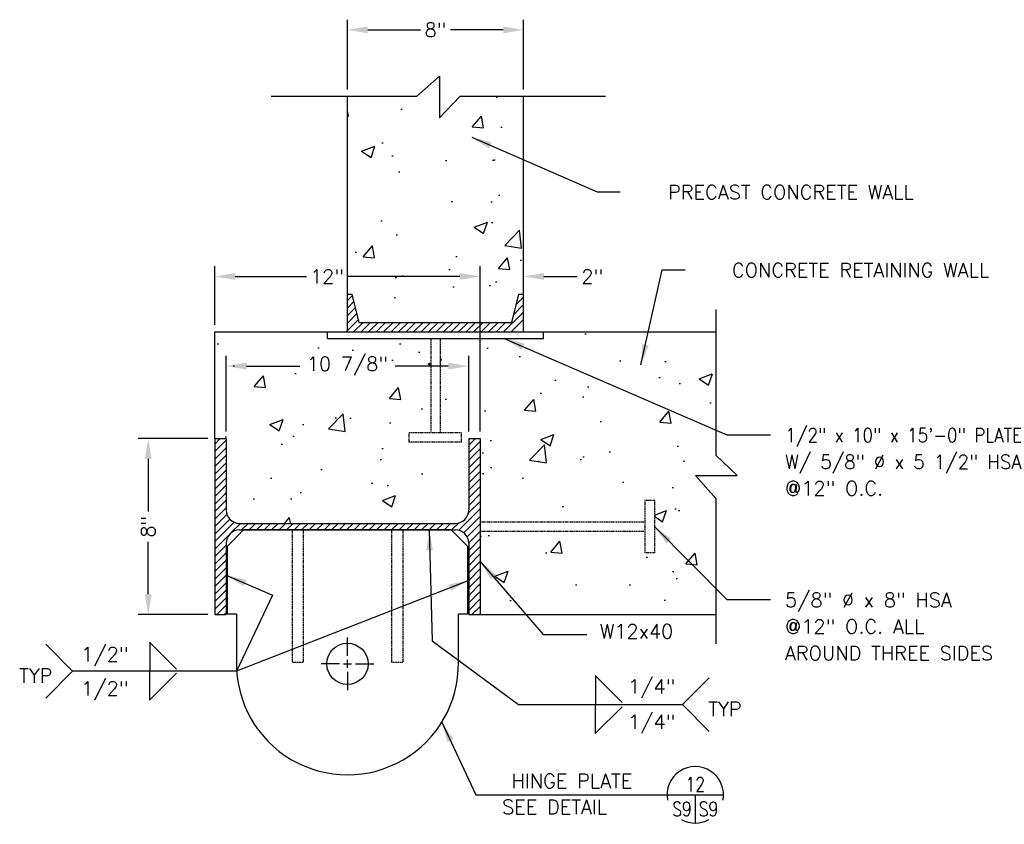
# Model space of a CAD drawing. Header units: feet. Extents: x 2874 to 4198, y -2126 to 3248.
# Tile 6 of 6: x 3891 to 4100, y 3026 to 3197. Entities that reach past the tile are written whole.
import ezdxf
from ezdxf.enums import TextEntityAlignment as Align

# ---------------------------------------------------------------- set-up
doc = ezdxf.new("R2010")
doc.units = ezdxf.units.FT
doc.header["$MEASUREMENT"] = 0
doc.linetypes.add('CENTER2', pattern=[1.125, 0.75, -0.125, 0.125, -0.125])
doc.linetypes.add('HIDDEN', pattern=[0.375, 0.25, -0.125])
doc.layers.get('0').update_dxf_attribs({"linetype": 'CONTINUOUS'})
doc.layers.get('DEFPOINTS').update_dxf_attribs({"linetype": 'CONTINUOUS'})
for name, color, linetype in [('COM-CALLOUT', 7, 'CONTINUOUS'), ('COM-CENTERLN', 2, 'CENTER2'), ('COM-DIMS', 2, 'CONTINUOUS'), ('COM-HATCH', 2, 'CONTINUOUS'), ('COM-SHORTBRK', 1, 'CONTINUOUS'), ('S-PR-CONC-SECT', 4, 'CONTINUOUS'), ('S-PR-METAL-SECT', 4, 'CONTINUOUS')]:
    doc.layers.add(name, color=color, linetype=linetype)
doc.styles.add('SIMPLEX', font='simplex.shx')
doc.styles.add('TIGHT', font='SIMPLEX', dxfattribs={"width": 0.85})
doc.dimstyles.new('DIM', dxfattribs={"dimscale": 24, "dimtxt": 0.125, "dimasz": 0.18, "dimexe": 0.09, "dimexo": 0.0625, "dimgap": 0.05, "dimtad": 0, "dimdec": 0, "dimzin": 0, "dimdsep": 46, "dimlunit": 4, "dimtxsty": 'SIMPLEX', "dimcen": 0.09, "dimadec": 0, "dimazin": 0, "dimtfac": 1, "dimtdec": 0, "dimtofl": 0, "dimtmove": 0, "dimatfit": 3, "dimfxl": 0, "dimfrac": 1, "dimtolj": 1, "dimtzin": 0, "dimarcsym": 0})
pattern_1 = [(50, (0, 0), (28.69041, -2.51009), [3, -33]), (355, (0, 0), (-5.55005, 30.08769), [2.4, -26.4]), (100.4514, (2.39, -0.21), (23.14038, 27.57758), [2.5496, -28.04568]), (46.1842, (0, 8), (42.68964, -6.62076), [4.5, -49.5]), (96.6356, (3.557, 7.45), (37.3865, 38.9647), [3.8244, -42.06852]), (351.1842, (0, 8), (37.38648, 38.96474), [3.6, -39.6]), (21, (4, 6), (23.87628, -16.10476), [3, -33]), (326, (4, 6), (9.73261, 29.006), [2.4, -26.4]), (71.4514, (5.99, 4.658), (33.6089, 12.90122), [2.5496, -28.04568]), (37.5, (0, 0), (0.486394, 13.315754), [0, -26.08, 0, -26.8, 0, -26.5]), (7.5, (0, 0), (10.52278, 15.77647), [0, -15.28, 0, -25.48, 0, -10.1]), (327.5, (-8.92, 0), (21.352897, -0.902195), [0, -10, 0, -31.2, 0, -41.4]), (317.5, (-12.92, 0), (23.32745, 4.0042), [0, -13, 0, -20.72, 0, -29.4])]

# ---------------------------------------------------------------- blocks, each defined once
blk = doc.blocks.new('*D62')
at = {"layer": 'COM-DIMS', "color": 0, "lineweight": -2}
for p, q in [((3935.18, 3109.14), (3935.18, 3125.19)), ((3986.64, 3109.14), (3986.64, 3125.19)), ((3939.5, 3123.03), (3950.78, 3123.03)), ((3982.32, 3123.03), (3971.04, 3123.03))]:
    blk.add_line(p, q, dxfattribs=at)
at = {"layer": 'COM-DIMS', "color": 0}
for points in [[(3939.5, 3123.75), (3939.5, 3122.31), (3935.18, 3123.03)], [(3982.32, 3123.75), (3982.32, 3122.31), (3986.64, 3123.03)]]:
    blk.add_solid(points, dxfattribs=at)
at = {"layer": 'DEFPOINTS', "color": 0}
for p in [(3986.64, 3123.03), (3935.18, 3107.64, -0.01), (3986.64, 3107.64, -0.01)]:
    blk.add_point(p, dxfattribs=at)
at = {"layer": 'COM-DIMS', "color": 0, "insert": (3960.91, 3123.03), "char_height": 3, "attachment_point": 5, "style": 'SIMPLEX'}
blk.add_mtext('\\A1;10 7/8"', dxfattribs=at)
blk = doc.blocks.new('*D63')
at = {"layer": 'COM-DIMS', "color": 0, "lineweight": -2}
for p, q in [((3932.76, 3131.77), (3932.76, 3144.22)), ((3989.06, 3109.14), (3989.06, 3144.22)), ((3937.08, 3142.06), (3952.22, 3142.06)), ((3984.74, 3142.06), (3960.91, 3142.06))]:
    blk.add_line(p, q, dxfattribs=at)
at = {"layer": 'COM-DIMS', "color": 0}
for points in [[(3937.08, 3142.78), (3937.08, 3141.34), (3932.76, 3142.06)], [(3984.74, 3142.78), (3984.74, 3141.34), (3989.06, 3142.06)]]:
    blk.add_solid(points, dxfattribs=at)
at = {"layer": 'DEFPOINTS', "color": 0}
for p in [(3989.06, 3142.06), (3932.76, 3130.27, -0.01), (3989.06, 3107.64, -0.01)]:
    blk.add_point(p, dxfattribs=at)
at = {"layer": 'COM-DIMS', "color": 0, "insert": (3956.57, 3142.06), "char_height": 3, "attachment_point": 5, "style": 'SIMPLEX'}
blk.add_mtext('\\A1;12"', dxfattribs=at)
blk = doc.blocks.new('*D64')
at = {"layer": 'COM-DIMS', "color": 0, "lineweight": -2}
for p, q in [((3931.26, 3107.64), (3916.46, 3107.64)), ((3918.62, 3103.32), (3918.62, 3092.15)), ((3918.62, 3074.59), (3918.62, 3085.75)), ((3931.26, 3070.27), (3916.46, 3070.27))]:
    blk.add_line(p, q, dxfattribs=at)
at = {"layer": 'COM-DIMS', "color": 0}
for points in [[(3917.9, 3103.32), (3919.34, 3103.32), (3918.62, 3107.64)], [(3917.9, 3074.59), (3919.34, 3074.59), (3918.62, 3070.27)]]:
    blk.add_solid(points, dxfattribs=at)
at = {"layer": 'DEFPOINTS', "color": 0}
for p in [(3932.76, 3107.64, -0.01), (3918.62, 3070.27), (3932.76, 3070.27, -0.01)]:
    blk.add_point(p, dxfattribs=at)
at = {"layer": 'COM-DIMS', "color": 0, "insert": (3918.62, 3088.95), "char_height": 3, "attachment_point": 5, "rotation": 90, "style": 'SIMPLEX'}
blk.add_mtext('\\A1;8"', dxfattribs=at)
blk = doc.blocks.new('DETTAG')
at = {"linetype": 'Continuous'}
blk.add_line((-0.25, 0), (0.25, 0), dxfattribs=at)
blk.add_line((0, 0), (0, -0.25))
for start, end in [(349.193077, 190.806923), (241.044976, 298.955024)]:
    blk.add_arc((0, 0), 0.25, start, end)
at = {"style": 'TIGHT', "width": 0.8}
blk.add_attdef('NO', text='', height=0.125, dxfattribs=at).set_placement((0, 0.03125), align=Align.CENTER)
blk.add_attdef('FROM', text='', height=0.125, dxfattribs=at).set_placement((-0.03125, -0.1875), align=Align.RIGHT)
blk.add_attdef('TO', (0.03125, -0.1875), '', height=0.125, dxfattribs=at)
blk = doc.blocks.new('*D78')
at = {"layer": 'COM-DIMS', "color": 0, "lineweight": -2}
for p, q in [((3989.06, 3109.14), (3989.06, 3144.22)), ((3998.28, 3131.77), (3998.28, 3144.22)), ((3984.74, 3142.06), (3980.42, 3142.06)), ((4002.6, 3142.06), (4009.67, 3142.06))]:
    blk.add_line(p, q, dxfattribs=at)
at = {"layer": 'COM-DIMS', "color": 0}
for points in [[(3984.74, 3142.78), (3984.74, 3141.34), (3989.06, 3142.06)], [(4002.6, 3142.78), (4002.6, 3141.34), (3998.28, 3142.06)]]:
    blk.add_solid(points, dxfattribs=at)
at = {"layer": 'DEFPOINTS', "color": 0}
for p in [(3998.28, 3142.06), (3998.28, 3130.27, -0.01), (3989.06, 3107.64, -0.01)]:
    blk.add_point(p, dxfattribs=at)
at = {"layer": 'COM-DIMS', "color": 0, "insert": (4012.87, 3142.06), "char_height": 3, "attachment_point": 5, "style": 'SIMPLEX'}
blk.add_mtext('\\A1;2"', dxfattribs=at)
blk = doc.blocks.new('*D79')
at = {"layer": 'COM-DIMS', "color": 0, "lineweight": -2}
for p, q in [((3960.91, 3181.77), (3960.91, 3196.57)), ((3998.28, 3181.77), (3998.28, 3196.57)), ((3965.23, 3194.41), (3976.4, 3194.41)), ((3993.96, 3194.41), (3982.8, 3194.41))]:
    blk.add_line(p, q, dxfattribs=at)
at = {"layer": 'COM-DIMS', "color": 0}
for points in [[(3965.23, 3195.13), (3965.23, 3193.69), (3960.91, 3194.41)], [(3993.96, 3195.13), (3993.96, 3193.69), (3998.28, 3194.41)]]:
    blk.add_solid(points, dxfattribs=at)
at = {"layer": 'DEFPOINTS', "color": 0}
for p in [(3960.91, 3194.41), (3960.91, 3180.27, -0.01), (3998.28, 3180.27, -0.01)]:
    blk.add_point(p, dxfattribs=at)
at = {"layer": 'COM-DIMS', "color": 0, "insert": (3979.6, 3194.41), "char_height": 3, "attachment_point": 5, "style": 'SIMPLEX'}
blk.add_mtext('\\A1;8"', dxfattribs=at)

msp = doc.modelspace()

# ---------------------------------------------------------------- hatches: boundary and pattern name
at = {"layer": 'COM-HATCH'}
h = msp.add_hatch(dxfattribs=at)
h.set_pattern_fill('AR-CONC', color=256, scale=4, style=0)
h.set_pattern_definition(pattern_1)
h.paths.add_polyline_path([(3998.2789, 3180.27111), (3984.75028, 3180.27111), (3980.47594, 3175.7033), (3980.47594, 3184.5785), (3975.59212, 3180.27111), (3960.9089, 3180.27111), (3960.9089, 3138.27113), (3961.9089, 3138.27113), (3963.4089, 3132.27112), (3995.7789, 3132.27112), (3997.2789, 3138.27113), (3998.2789, 3138.27113)])
h = msp.add_hatch(dxfattribs=at)
h.set_pattern_fill('AR-CONC', color=256, scale=4, style=0)
h.set_pattern_definition(pattern_1)
h.paths.add_polyline_path([(3978.59325, 3128.89166), (3956.67734, 3128.89166), (3956.67734, 3130.27111), (3932.75696, 3130.27111), (3932.75696, 3107.6384), (3935.17808, 3107.6384), (3935.17808, 3092.43286, 0.410624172), (3937.9853, 3089.64436), (3983.8325, 3089.64436, 0.346052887), (3986.56222, 3091.80298), (3989.06104, 3094.30156), (3989.06104, 3095.89411), (3986.63992, 3093.47298), (3986.63992, 3107.6384), (3989.06104, 3107.6384), (3989.06104, 3089.95475), (4024.06104, 3089.95475), (4024.06104, 3094.51119), (4026.06104, 3094.51119), (4026.06104, 3083.39832), (4024.06104, 3083.39832), (4024.06104, 3087.95475), (3989.08444, 3087.95475), (3989.06104, 3087.93137), (3989.06104, 3070.27111), (4039.06104, 3070.27111), (4039.06104, 3094.95433), (4034.75365, 3099.83815), (4043.62885, 3099.83815), (4039.06104, 3104.11249), (4039.06104, 3130.27111), (4002.50917, 3130.27111), (4002.50917, 3128.89166), (3980.59325, 3128.89166), (3980.59325, 3108.89166), (3985.14969, 3108.89166), (3985.14969, 3106.89166), (3974.03682, 3106.89166), (3974.03682, 3108.89166), (3978.59325, 3108.89166)])
h.paths.add_polyline_path([(3951.23043, 3126.06489), (3970.58757, 3126.06489), (3970.58757, 3119.99346), (3951.23043, 3119.99346)], flags=24)

# ---------------------------------------------------------------- linework, layer by layer
at = {"layer": 'COM-CALLOUT'}
msp.add_line((3988.1584, 3032.00559, -0.00552), (4028.73143, 3032.00559, -0.00552), dxfattribs=at)
at = {"layer": 'COM-CENTERLN', "linetype": 'Continuous'}
for p, q in [((3960.9091, 3061.5115, -0.00565), (3960.9091, 3065.42927, -0.00565)), ((3959.2199, 3059.82229, -0.00565), (3955.30213, 3059.82229, -0.00565)), ((3960.06425, 3059.82229, -0.00565), (3961.75295, 3059.82229, -0.00565)), ((3960.9091, 3058.97744, -0.00565), (3960.9091, 3060.66665, -0.00565)), ((3962.5978, 3059.82229, -0.00565), (3966.51557, 3059.82229, -0.00565)), ((3960.9091, 3058.13309, -0.00565), (3960.9091, 3054.21482, -0.00565))]:
    msp.add_line(p, q, dxfattribs=at)
at = {"layer": 'COM-DIMS'}
for p, q in [((4013.88658, 3160.00793), (4018.79819, 3160.00793)), ((4027.68235, 3143.47411), (4032.59396, 3143.47411)), ((4041.45347, 3108.45252, -0.00552), (4050.71028, 3108.45252, -0.00552)), ((4041.45347, 3073.46988, -0.00552), (4050.71028, 3073.46988, -0.00552)), ((4002.45347, 3066.07655, -0.00552), (4011.71028, 3066.07655, -0.00552)), ((3902.57935, 3058.2596), (3896.86968, 3063.96927)), ((3918.89571, 3064.40936), (3924.60538, 3058.69969)), ((3918.9432, 3064.40936), (3918.9432, 3058.2596)), ((3902.57935, 3058.2596), (3896.86968, 3052.54993)), ((3918.89571, 3052.10985), (3924.60538, 3057.81952)), ((3918.9432, 3052.10985), (3918.9432, 3058.2596)), ((4013.51859, 3057.31951), (4019.22826, 3051.60984)), ((4013.56608, 3057.31951), (4013.56608, 3051.16976)), ((4031.98761, 3051.16976), (4037.69727, 3056.87943)), ((3997.20223, 3051.16976), (4031.98761, 3051.16976)), ((4013.56608, 3045.02), (4013.56608, 3051.16976)), ((4031.98761, 3051.16976), (4037.69727, 3045.46009)), ((4013.51859, 3045.02), (4019.22826, 3050.72967))]:
    msp.add_line(p, q, dxfattribs=at)
at = {"layer": 'COM-SHORTBRK', "linetype": 'Continuous'}
for p, q in [((3975.59212, 3180.27111, -0.00539), (3980.47594, 3184.5785, -0.00539)), ((3980.47594, 3184.5785, -0.00539), (3980.47594, 3175.7033, -0.00539)), ((3975.59212, 3180.27111, -0.00539), (3944.68705, 3180.27111, -0.00539)), ((3980.47594, 3175.7033, -0.00539), (3984.75028, 3180.27111, -0.00539)), ((4015.65535, 3180.27111, -0.00539), (3984.75028, 3180.27111, -0.00539)), ((4039.06104, 3135.01756, -0.00552), (4039.06104, 3104.11249, -0.00552)), ((4043.62885, 3099.83815, -0.00552), (4039.06104, 3104.11249, -0.00552)), ((4034.75365, 3099.83815, -0.00552), (4043.62885, 3099.83815, -0.00552)), ((4039.06104, 3094.95433, -0.00552), (4034.75365, 3099.83815, -0.00552)), ((4039.06104, 3094.95433, -0.00552), (4039.06104, 3064.04926, -0.00552))]:
    msp.add_line(p, q, dxfattribs=at)
at = {"layer": 'S-PR-CONC-SECT'}
for p, q in [((3960.9089, 3130.27111, -0.00539), (3960.9089, 3180.27111, -0.00539)), ((3998.2789, 3130.27111, -0.00539), (3998.2789, 3180.27111, -0.00539)), ((3932.75696, 3130.27111, -0.00552), (4039.06104, 3130.27111, -0.00552)), ((3932.75696, 3107.6384, -0.00552), (3932.75696, 3130.27111, -0.00552)), ((3989.06104, 3070.27111, -0.00552), (4039.06104, 3070.27111, -0.00552))]:
    msp.add_line(p, q, dxfattribs=at)
at = {"layer": 'S-PR-METAL-SECT', "linetype": 'Continuous'}
for p, q in [((3960.9089, 3138.27113, -0.00552), (3961.9089, 3138.27113, -0.00552)), ((3960.9089, 3136.93077, -0.00552), (3961.977, 3137.99876, -0.00552)), ((3963.4089, 3132.27112, -0.00539), (3961.9089, 3138.27113, -0.00539)), ((3995.7789, 3132.27112, -0.00539), (3997.2789, 3138.27113, -0.00539)), ((3996.74667, 3136.14219, -0.00552), (3998.2789, 3137.67443, -0.00552)), ((3997.2789, 3138.27113, -0.00552), (3998.2789, 3138.27113, -0.00552)), ((3960.9089, 3135.33831, -0.00552), (3962.29546, 3136.72488, -0.00552)), ((3960.9089, 3133.74604, -0.00552), (3962.61392, 3135.45105, -0.00552)), ((3996.21589, 3134.01908, -0.00552), (3998.2789, 3136.08188, -0.00552)), ((3960.61908, 3130.27112, -0.00552), (3963.25094, 3132.90297, -0.00552)), ((3960.9089, 3132.15389, -0.00552), (3962.93239, 3134.17717, -0.00552)), ((3994.06069, 3130.27112, -0.00552), (3998.2789, 3134.48933, -0.00552)), ((3995.65297, 3130.27112, -0.00552), (3998.2789, 3132.89678, -0.00552)), ((3962.21136, 3130.27112, -0.00552), (3964.21136, 3132.27112, -0.00552)), ((3963.4089, 3132.27112, -0.00552), (3995.7789, 3132.27112, -0.00552)), ((3963.80331, 3130.27112, -0.00552), (3965.80351, 3132.27112, -0.00552)), ((3965.39646, 3130.27112, -0.00552), (3967.39646, 3132.27112, -0.00552)), ((3966.98873, 3130.27112, -0.00552), (3968.98873, 3132.27112, -0.00552)), ((3968.58068, 3130.27112, -0.00552), (3970.58089, 3132.27112, -0.00552)), ((3970.17383, 3130.27112, -0.00552), (3972.17383, 3132.27112, -0.00552)), ((3971.7661, 3130.27112, -0.00552), (3973.7661, 3132.27112, -0.00552)), ((3973.35805, 3130.27112, -0.00552), (3975.35826, 3132.27112, -0.00552)), ((3974.9512, 3130.27112, -0.00552), (3976.9512, 3132.27112, -0.00552)), ((3976.54347, 3130.27111, -0.00552), (3978.54348, 3132.27112, -0.00552)), ((3978.13541, 3130.27111, -0.00552), (3980.13563, 3132.27112, -0.00552)), ((3979.72856, 3130.27111, -0.00552), (3981.72857, 3132.27112, -0.00552)), ((3981.32084, 3130.27111, -0.00552), (3983.32085, 3132.27112, -0.00552)), ((3982.91279, 3130.27111, -0.00552), (3984.913, 3132.27112, -0.00552)), ((3984.50594, 3130.27111, -0.00552), (3986.50595, 3132.27112, -0.00552)), ((3986.09822, 3130.27112, -0.00552), (3988.09822, 3132.27112, -0.00552)), ((3987.69017, 3130.27112, -0.00552), (3989.69038, 3132.27112, -0.00552)), ((3989.28332, 3130.27112, -0.00552), (3991.28332, 3132.27112, -0.00552)), ((3990.8756, 3130.27112, -0.00552), (3992.8756, 3132.27112, -0.00552)), ((3992.46754, 3130.27112, -0.00552), (3994.46775, 3132.27112, -0.00552)), ((3956.67734, 3130.27112, -0.00552), (4002.50917, 3130.27112, -0.00552)), ((3956.67734, 3128.89166, -0.00552), (3956.67734, 3130.27112, -0.00552)), ((3956.67734, 3128.89166, -0.00552), (4002.50917, 3128.89166, -0.00552)), ((4002.50917, 3128.89166, -0.00552), (4002.50917, 3130.27112, -0.00552)), ((3932.75696, 3107.6384, -0.00552), (3932.75696, 3070.27111, -0.00552)), ((3932.75696, 3106.47579, -0.00552), (3933.91907, 3107.6384, -0.00552)), ((3932.75696, 3107.6384, -0.00552), (3935.17808, 3107.6384, -0.00552)), ((3935.17808, 3107.6384, -0.00552), (3935.17808, 3092.45961, -0.00552)), ((3986.63992, 3107.6384, -0.00552), (3986.63992, 3092.45961, -0.00552)), ((3986.63992, 3106.21312, -0.00552), (3988.06495, 3107.6384, -0.00552)), ((3986.63992, 3107.6384, -0.00552), (3989.06104, 3107.6384, -0.00552)), ((3989.06104, 3107.6384, -0.00552), (3989.06104, 3070.27111, -0.00552)), ((3932.75696, 3104.88324, -0.00552), (3935.17808, 3107.3048, -0.00552)), ((3932.75696, 3103.29069, -0.00552), (3935.17808, 3105.71209, -0.00552)), ((3986.63992, 3104.62057, -0.00552), (3989.06104, 3107.04169, -0.00552)), ((3986.63992, 3103.02827, -0.00552), (3989.06104, 3105.44914, -0.00552)), ((3932.75696, 3101.69839, -0.00552), (3935.17808, 3104.11952, -0.00552)), ((3986.63992, 3101.43547, -0.00552), (3989.06104, 3103.8566, -0.00552)), ((3932.75696, 3100.10585, -0.00552), (3935.17808, 3102.52697, -0.00552)), ((3986.63992, 3099.84318, -0.00552), (3989.06104, 3102.26405, -0.00552)), ((3932.75696, 3098.51305, -0.00552), (3935.17808, 3100.93442, -0.00552)), ((3932.75696, 3096.92075, -0.00552), (3935.17808, 3099.34187, -0.00552)), ((3986.63992, 3098.25038, -0.00552), (3989.06104, 3100.67175, -0.00552)), ((3932.75696, 3095.3282, -0.00552), (3935.17808, 3097.74932, -0.00552)), ((3986.63992, 3096.65833, -0.00552), (3989.06104, 3099.07945, -0.00552)), ((3986.63992, 3095.06553, -0.00552), (3989.06104, 3097.48691, -0.00552)), ((3932.75696, 3093.7359, -0.00552), (3935.17808, 3096.15678, -0.00552)), ((3986.63992, 3093.47298, -0.00552), (3989.06104, 3095.89411, -0.00552)), ((3932.75696, 3092.1431, -0.00552), (3935.17808, 3094.56423, -0.00552)), ((3932.75696, 3090.55081, -0.00552), (3935.17808, 3092.97168, -0.00552)), ((3986.5623, 3091.80306, -0.00552), (3989.06104, 3094.30156, -0.00552)), ((3932.75696, 3088.95826, -0.00552), (3935.33383, 3091.53538, -0.00552)), ((3984.52729, 3088.17576, -0.00552), (3989.06104, 3092.70926, -0.00552)), ((3985.58799, 3087.64391, -0.00552), (3989.06104, 3091.11646, -0.00552)), ((3932.75696, 3087.36571, -0.00552), (3935.93279, 3090.54129, -0.00552)), ((3932.75696, 3085.77316, -0.00552), (3936.86428, 3089.88074, -0.00552)), ((3936.17693, 3087.60084, -0.00552), (3938.2207, 3089.64436, -0.00552)), ((3937.99308, 3089.64436, -0.00552), (3983.82492, 3089.64436, -0.00552)), ((3938.43354, 3088.2649, -0.00552), (3939.81325, 3089.64436, -0.00552)), ((3940.02634, 3088.2649, -0.00552), (3941.4058, 3089.64436, -0.00552)), ((3941.61864, 3088.2649, -0.00552), (3942.99834, 3089.64436, -0.00552)), ((3943.21118, 3088.2649, -0.00552), (3944.59089, 3089.64436, -0.00552)), ((3944.80348, 3088.2649, -0.00552), (3946.18319, 3089.64436, -0.00552)), ((3946.39628, 3088.2649, -0.00552), (3947.77574, 3089.64436, -0.00552)), ((3947.98883, 3088.2649, -0.00552), (3949.36829, 3089.64436, -0.00552)), ((3949.58138, 3088.2649, -0.00552), (3950.96083, 3089.64436, -0.00552)), ((3951.17392, 3088.2649, -0.00552), (3952.55338, 3089.64436, -0.00552)), ((3952.76647, 3088.2649, -0.00552), (3954.14568, 3089.64436, -0.00552)), ((3954.35902, 3088.2649, -0.00552), (3955.73848, 3089.64436, -0.00552)), ((3955.95132, 3088.2649, -0.00552), (3957.33078, 3089.64436, -0.00552)), ((3957.54387, 3088.2649, -0.00552), (3958.92332, 3089.64436, -0.00552)), ((3959.13666, 3088.2649, -0.00552), (3960.51587, 3089.64436, -0.00552)), ((3960.72896, 3088.2649, -0.00552), (3962.10842, 3089.64436, -0.00552)), ((3962.32151, 3088.2649, -0.00552), (3963.70097, 3089.64436, -0.00552)), ((3963.91381, 3088.2649, -0.00552), (3965.29327, 3089.64436, -0.00552)), ((3965.50661, 3088.2649, -0.00552), (3966.88581, 3089.64436, -0.00552)), ((3967.0989, 3088.2649, -0.00552), (3968.47836, 3089.64436, -0.00552)), ((3968.69145, 3088.2649, -0.00552), (3970.07091, 3089.64436, -0.00552)), ((3970.284, 3088.2649, -0.00552), (3971.66346, 3089.64436, -0.00552)), ((3971.8768, 3088.2649, -0.00552), (3973.25626, 3089.64436, -0.00552)), ((3973.4691, 3088.2649, -0.00552), (3974.8488, 3089.64436, -0.00552)), ((3975.06139, 3088.2649, -0.00552), (3976.4411, 3089.64436, -0.00552)), ((3976.65394, 3088.2649, -0.00552), (3978.03365, 3089.64436, -0.00552)), ((3978.24649, 3088.2649, -0.00552), (3979.62595, 3089.64436, -0.00552)), ((3979.83904, 3088.2649, -0.00552), (3981.2185, 3089.64436, -0.00552)), ((3981.43184, 3088.2649, -0.00552), (3982.81104, 3089.64436, -0.00552)), ((3983.02438, 3088.2649, -0.00552), (3984.48147, 3089.72198, -0.00552)), ((3986.30964, 3086.77276, -0.00552), (3989.06104, 3089.52391, -0.00552)), ((3932.75696, 3084.18061, -0.00552), (3935.84239, 3087.26555, -0.00552)), ((3935.36087, 3084.74602, -0.00552), (3938.87975, 3088.2649, -0.00552)), ((3937.99308, 3088.2649, -0.00552), (3983.82492, 3088.2649, -0.00552)), ((3982.938, 3088.2649, -0.00552), (3938.87975, 3088.2649, -0.00552)), ((3982.938, 3088.2649, -0.00552), (3986.45713, 3084.74602, -0.00552)), ((3986.63917, 3085.50999, -0.00552), (3989.06104, 3087.93137, -0.00552)), ((3932.75696, 3082.58832, -0.00552), (3935.17808, 3085.00894, -0.00552)), ((3935.17808, 3085.4499, -0.00552), (3935.17808, 3070.27111, -0.00552)), ((3935.36087, 3084.74602, -0.00552), (3935.36087, 3070.3883, -0.00552)), ((3986.45713, 3070.3883, -0.00552), (3986.45713, 3084.74602, -0.00552)), ((3986.63992, 3083.91794, -0.00552), (3989.06104, 3086.33907, -0.00552)), ((3986.63992, 3085.4499, -0.00552), (3986.63992, 3070.27111, -0.00552)), ((3986.63992, 3082.3254, -0.00552), (3989.06104, 3084.74627, -0.00552)), ((3932.75696, 3080.99552, -0.00552), (3935.17808, 3083.41664, -0.00552)), ((3986.63992, 3080.73285, -0.00552), (3989.06104, 3083.15372, -0.00552)), ((3932.75696, 3079.40297, -0.00552), (3935.17808, 3081.82384, -0.00552)), ((3986.63992, 3079.1403, -0.00552), (3989.06104, 3081.56142, -0.00552)), ((3932.75696, 3077.81042, -0.00552), (3935.17808, 3080.23155, -0.00552)), ((3932.75696, 3076.21787, -0.00552), (3935.17808, 3078.63925, -0.00552)), ((3986.63992, 3077.548, -0.00552), (3989.06104, 3079.96888, -0.00552)), ((3986.63992, 3075.9552, -0.00552), (3989.06104, 3078.37658, -0.00552)), ((3932.75696, 3074.62558, -0.00552), (3935.17808, 3077.0467, -0.00552)), ((3986.63992, 3074.36266, -0.00552), (3989.06104, 3076.78378, -0.00552)), ((3932.75696, 3073.03278, -0.00552), (3935.17808, 3075.4539, -0.00552)), ((3986.63992, 3072.77011, -0.00552), (3989.06104, 3075.19148, -0.00552)), ((3932.75696, 3071.44048, -0.00552), (3935.17808, 3073.86135, -0.00552)), ((3933.17988, 3070.27111, -0.00552), (3935.17808, 3072.26906, -0.00552)), ((3986.63992, 3071.17781, -0.00552), (3989.06104, 3073.59893, -0.00552)), ((3987.32552, 3070.27111, -0.00552), (3989.06104, 3072.00614, -0.00552)), ((3932.75696, 3070.27111, -0.00552), (3935.17808, 3070.27111, -0.00552)), ((3934.77243, 3070.27111, -0.00552), (3935.17808, 3070.67651, -0.00552)), ((3937.36087, 3070.3883, -0.00552), (3935.36087, 3070.3883, -0.00552)), ((3937.36087, 3070.3883, -0.00552), (3937.36087, 3060.11729, -0.00552)), ((3986.45713, 3070.3883, -0.00552), (3984.45713, 3070.3883, -0.00552)), ((3984.45713, 3060.10107, -0.00552), (3984.45713, 3070.3883, -0.00552)), ((3986.63992, 3070.27111, -0.00552), (3989.06104, 3070.27111, -0.00552)), ((3988.91806, 3070.27111, -0.00552), (3989.06104, 3070.41384, -0.00552))]:
    msp.add_line(p, q, dxfattribs=at)
at = {"layer": 'S-PR-METAL-SECT', "linetype": 'HIDDEN'}
for p, q in [((3978.59325, 3128.89166, -0.00552), (3978.59325, 3108.89166, -0.00552)), ((3980.59325, 3128.89166, -0.00552), (3980.59325, 3108.89166, -0.00552)), ((3974.03682, 3106.89166, -0.00552), (3974.03682, 3108.89166, -0.00552)), ((3985.14969, 3108.89166, -0.00552), (3974.03682, 3108.89166, -0.00552)), ((3985.14969, 3106.89166, -0.00552), (3985.14969, 3108.89166, -0.00552)), ((3985.14969, 3106.89166, -0.00552), (3974.03682, 3106.89166, -0.00552)), ((4024.06104, 3094.51119, -0.00552), (4024.06104, 3083.39832, -0.00552)), ((4026.06104, 3094.51119, -0.00552), (4024.06104, 3094.51119, -0.00552)), ((4026.06104, 3094.51119, -0.00552), (4026.06104, 3083.39832, -0.00552)), ((3989.06104, 3089.95475, -0.00552), (4024.06104, 3089.95475, -0.00552)), ((3949.17898, 3088.2649, -0.00552), (3949.17898, 3060.11311, -0.00552)), ((3951.52499, 3088.2649, -0.00552), (3951.52499, 3060.11311, -0.00552)), ((3970.29301, 3088.2649, -0.00552), (3970.29301, 3060.11311, -0.00552)), ((3972.63902, 3088.2649, -0.00552), (3972.63902, 3060.11311, -0.00552)), ((3989.06104, 3087.95475, -0.00552), (4024.06104, 3087.95475, -0.00552)), ((4026.06104, 3083.39832, -0.00552), (4024.06104, 3083.39832, -0.00552)), ((3951.52499, 3060.11311, -0.00552), (3949.17898, 3060.11311, -0.00552)), ((3972.63902, 3060.11311, -0.00552), (3970.29301, 3060.11311, -0.00552))]:
    msp.add_line(p, q, dxfattribs=at)
at = {"layer": 'S-PR-METAL-SECT', "linetype": 'Continuous'}
msp.add_circle((3960.9089, 3059.82199, -0.00539), 4.38, dxfattribs=at)
for centre, radius, start, end in [((3937.99315, 3092.45955, -0.00539), 2.8152, 180, 270), ((3983.82465, 3092.45955, -0.00539), 2.8152, 270, 0), ((3937.99315, 3085.4497, -0.00539), 2.8152, 90, 180), ((3983.82465, 3085.4497, -0.00539), 2.8152, 0, 90), ((3960.9089, 3059.82199, -0.00539), 23.54988, 179.2815208, 0.679016)]:
    msp.add_arc(centre, radius, start, end, dxfattribs=at)

# ---------------------------------------------------------------- block references
at = {"layer": 'COM-CALLOUT', "xscale": 23.98720698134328, "yscale": 23.98720698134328, "zscale": 23.98720698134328}
msp.add_blockref('DETTAG', (4034.72823, 3032.00559, -0.00552), dxfattribs=at).add_auto_attribs({'NO': '12', 'FROM': 'S9', 'TO': 'S9'})

# ---------------------------------------------------------------- texts
at = {"layer": 'COM-CALLOUT', "style": 'SIMPLEX'}
msp.add_text('HINGE PLATE', height=3.0048077, dxfattribs=at).set_placement((4021.36419, 3033.4563, -0.00552), align=Align.RIGHT)
msp.add_text('SEE DETAIL', height=3.004808, dxfattribs=at).set_placement((3993.73034, 3027.94564, -0.00552))
at = {"layer": 'COM-DIMS', "style": 'SIMPLEX'}
for s, p in [('PRECAST CONCRETE WALL', (4081.11287, 3158.44143, 0.10066)), ('CONCRETE RETAINING WALL', (4097.12117, 3141.9076, 0.10066))]:
    msp.add_text(s, height=3.0048077, dxfattribs=at).set_placement(p, align=Align.RIGHT)
for s, height, p in [('1/2" x 10" x 15\'-0" PLATE', 3.0048077, (4053.76626, 3106.86112, -0.00552)), ('W/ 5/8" %%C x 5 1/2" HSA', 3.0048077, (4053.76626, 3101.21878, -0.00552)), ('@12" O.C.', 3.004808, (4053.76626, 3095.57645, -0.00552)), ('5/8" %%C x 8" HSA', 3.0048077, (4053.76626, 3071.87847, -0.00552)), ('@12" O.C. ALL', 3.0048077, (4053.76626, 3066.23613, -0.00552)), ('AROUND THREE SIDES', 3.0048077, (4053.76626, 3060.5938, -0.00552)), ('1/2"', 3, (3904.40962, 3060.33906)), ('TYP', 3, (3891.21789, 3055.82241)), ('1/2"', 3, (3904.40962, 3053.11043)), ('1/4"', 3, (4020.46021, 3053.50479)), ('TYP', 3, (4037.49546, 3048.73256)), ('1/4"', 3, (4020.46021, 3046.02058))]:
    msp.add_text(s, height=height, dxfattribs=at).set_placement(p)
msp.add_text('W12x40', height=3.004808, dxfattribs=at).set_placement((4022.25315, 3065.21667, -0.00552), align=Align.CENTER)

# ---------------------------------------------------------------- dimensions: what is measured, and where the dimension line sits
at = {"layer": 'COM-DIMS'}
for base, p1, p2, text, picture, middle in [((3960.91161, 3194.40928, 0.00013), (3998.2789, 3180.27111, -0.00539), (3960.91161, 3180.27111, -0.00539), '8"', '*D79', (3979.59526, 3194.40928, 0.00013)), ((3986.63992, 3123.02918), (3935.17808, 3107.6384, -0.00552), (3986.63992, 3107.6384, -0.00552), '10 7/8"', '*D62', (3960.909, 3123.02918))]:
    dim = msp.add_linear_dim(base=base, p1=p1, p2=p2, text=text, dimstyle='DIM', dxfattribs=at)
    dim.commit()
    dim.dimension.update_dxf_attribs({"geometry": picture, "text_midpoint": middle})
for base, p1, p2, text, picture, middle in [((3989.06104, 3142.06085), (3932.75696, 3130.27111, -0.00552), (3989.06104, 3107.6384, -0.00552), '12"', '*D63', (3956.56614, 3142.06085)), ((3998.2789, 3142.06085), (3989.06104, 3107.6384, -0.00552), (3998.2789, 3130.27111, -0.00539), '2"', '*D78', (4012.87023, 3142.06085))]:
    dim = msp.add_linear_dim(base=base, p1=p1, p2=p2, text=text, dimstyle='DIM', dxfattribs=at)
    dim.commit()
    dim.dimension.update_dxf_attribs({"geometry": picture, "text_midpoint": middle, "dimtype": 160})
dim = msp.add_linear_dim(base=(3918.61879, 3070.27111), p1=(3932.75696, 3107.6384, -0.00552), p2=(3932.75696, 3070.27111, -0.00552), angle=90, text='8"', dimstyle='DIM', dxfattribs=at)
dim.commit()
dim.dimension.update_dxf_attribs({"geometry": '*D64', "text_midpoint": (3918.61879, 3088.95475)})

# ---------------------------------------------------------------- leaders
at = {"layer": 'COM-CALLOUT'}
msp.add_leader([(3980.93224, 3047.42592, -0.00539), (3988.1584, 3032.00559, -0.00539)], dimstyle='DIM', dxfattribs=at)
at = {"layer": 'COM-DIMS'}
for points in [[(3987.28062, 3171.62027), (4013.88658, 3160.00793)], [(4023.2112, 3123.32688), (4027.68235, 3143.47411)], [(3978.24649, 3088.2649), (3978.87584, 3064.69344), (3997.20223, 3051.16976)]]:
    msp.add_leader(points, dimstyle='DIM', override={"dimgap": 0.05, "dimtad": 0}, dxfattribs=at)
for points in [[(3994.20614, 3128.89166, -0.00552), (4041.45347, 3108.45252, -0.00552)], [(4026.06104, 3088.95475, -0.00552), (4041.45347, 3073.46988, -0.00552)], [(3989.06104, 3081.56142, -0.00552), (4002.45347, 3066.07655, -0.00552)], [(3935.17808, 3078.63925), (3945.03388, 3074.43512), (3937.36473, 3058.2596)], [(3986.63992, 3077.548), (3937.36473, 3058.2596), (3902.57935, 3058.2596)]]:
    msp.add_leader(points, dimstyle='DIM', dxfattribs=at)

doc.saveas('drawing.dxf')
